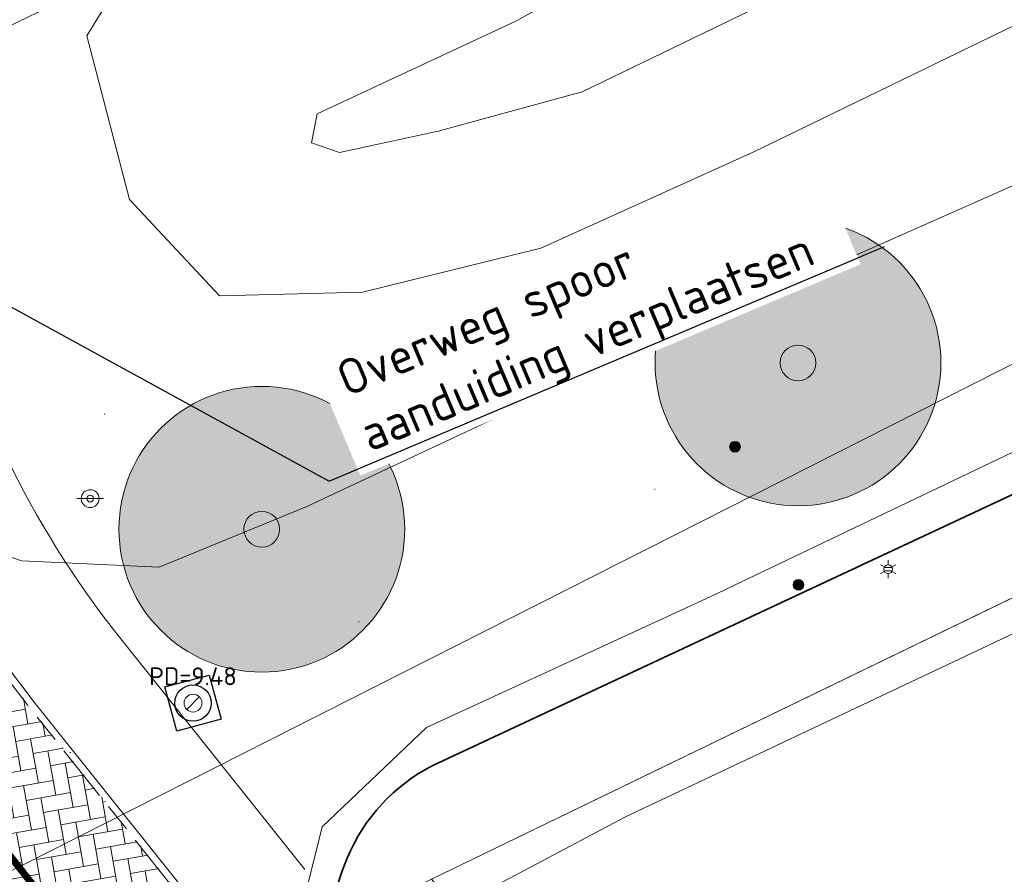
# Model space of a CAD drawing. Header units: metres. Extents: x 163628 to 168255, y 402691 to 405367.
# Tile 25 of 256: x 164505 to 164519, y 403422 to 403434. Entities that reach past the tile are written whole.
import ezdxf
from ezdxf import colors
from ezdxf.entities.mleader import LeaderData, LeaderLine
from ezdxf.enums import TextEntityAlignment as Align
from ezdxf.math import Vec2, Vec3

# ---------------------------------------------------------------- set-up
doc = ezdxf.new("R2010")
doc.units = ezdxf.units.M
for name, pattern in [('X-CA190022.004-UO-DWM_Snelfietsroute$0$VH-OPSLUITBAND_100X200', [16, 8, -2, 4, -2]), ('X-CA190022.004-UO-DWM_Snelfietsroute$0$VH-TROTTOIRBAND_180-200', [20, 10, -2, 2, -2, 2, -2]), ('X-CA190022.004-UO-DWM_Snelfietsroute$0$VW-270-30_STREEP', [3, 2.7, -0.3])]:
    doc.linetypes.add(name, pattern=pattern)
doc.layers.add('X-CA190022.004-UO-ARC_Arcering$0$N-WE-VH-VERHARDING-FIETSSTRAAT_ROOD ELEMENTENVERHARDING_BSS-A', color=14, linetype='Continuous', lineweight=0, transparency=0.5)
doc.layers.add('X-CA190022.004-UO-ARC_Arcering$0$N-WE-VH-VERHARDING_ASFALT_ZWART-OPBOUW 2', color=7, linetype='Continuous', lineweight=0, transparency=0.5)
for name, color, linetype, lineweight in [('X-CA190022.004-UO-BBM_bebording bebakening markering_v0.1$0$X-XX-AL-T25', 7, 'Continuous', 25), ('X-CA190022.004-UO-DTM inmeting_v0.1$0$B-WE-GW-TALUD_KRUIN-G', 246, 'Continuous', 0), ('X-CA190022.004-UO-DTM inmeting_v0.1$0$B-WE-GW-TALUD_TEEN-G', 246, 'Continuous', 0), ('X-CA190022.004-UO-DTM inmeting_v0.1$0$B-WE-IE-MEUBILAIR_WEGMEUBILAIR-S', 246, 'Continuous', 0), ('X-CA190022.004-UO-DTM inmeting_v0.1$0$B-WE-IE-TERREINAFSCHEIDING_KUNSTMATIG_RASTERHEKWERK-G', 246, 'X-CA190022.004-UO-DTM inmeting_v0.1$0$IE-TERREINAFSCHEIDING-KUNSTMATIG-OPEN', 0), ('X-CA190022.004-UO-DTM inmeting_v0.1$0$B-WE-OG-HOOGTEPUNT-S', 246, 'Continuous', 0), ('X-CA190022.004-UO-DTM inmeting_v0.1$0$B-WE-RI-PUTDEKSELHOOGTE-T25', 246, 'Continuous', 0), ('X-CA190022.004-UO-DTM inmeting_v0.1$0$B-WE-VH-VERHARDING_ASFALT-G', 246, 'Continuous', 0), ('X-CA190022.004-UO-DWM_Beplanting$0$N-GV-GR-BOOM_SOLITAIR-G', 92, 'Continuous', 18), ('X-CA190022.004-UO-DWM_Beplanting$0$N-WE-GR-BOOM-S', 90, 'Continuous', 18), ('X-CA190022.004-UO-DWM_Snelfietsroute$0$N-WE-GW-BERM-G', 7, 'Continuous', 20), ('X-CA190022.004-UO-DWM_Snelfietsroute$0$N-WE-VH-KANTOPSLUITING_ACHTERKANTBAND-G', 7, 'Continuous', 20), ('X-CA190022.004-UO-DWM_Snelfietsroute$0$N-WE-VH-KANTOPSLUITING_OPSLUITBAND_100X200-G', 7, 'X-CA190022.004-UO-DWM_Snelfietsroute$0$VH-OPSLUITBAND_100X200', 20), ('X-CA190022.004-UO-DWM_Snelfietsroute$0$N-WE-VH-KANTOPSLUITING_TROTTOIRBAND_180 200-G', 7, 'X-CA190022.004-UO-DWM_Snelfietsroute$0$VH-TROTTOIRBAND_180-200', 20), ('X-CA190022.004-UO-DWM_Snelfietsroute$0$N-WE-VH-KANTVERHARDING_STREKLAAG-G', 7, 'Continuous', 20), ('X-CA190022.004-UO-DWM_Snelfietsroute$0$N-WE-VW-MARKERING_LANGS_STREEP_27030_010-G', 7, 'X-CA190022.004-UO-DWM_Snelfietsroute$0$VW-270-30_STREEP', 20), ('X-CA190022.004-UO-GZM_Werkgrens_v0.1$0$N-WE-KG-GRENS_SYSTEEMGRENS-G', 7, 'X-CA190022.004-UO-GZM_Werkgrens_v0.1$0$KG-OG', 35), ('X-CA190022.004-UO-KAD_Percelen$0$B-WE-KG-GRENS_PERCEEL-GV', 150, 'Continuous', 9), ('X-CA190022.004-UO-WHM_Putten en kolken combi_v0.1$0$N-WE-RI-PUT_BETON BSS MAAIVELD-S', 7, 'Continuous', 25)]:
    doc.layers.add(name, color=color, linetype=linetype, lineweight=lineweight)
doc.layers.add('X-CA190022.004-UO-DTM inmeting_v0.1$0$X-XX-AL-MEETPUNT-S', color=246, linetype='Continuous', lineweight=0, plot=False)
doc.styles.add('X-CA190022.004-UO-BBM_bebording bebakening markering_v0.1$0$NLCS-ISO-M200-T25', font='NLCS-ISO.ttf', dxfattribs={"height": 0.5})
doc.styles.add('X-CA190022.004-UO-DTM inmeting_v0.1$0$NLCS-ISO', font='isocpeur.ttf', dxfattribs={"height": 2.5})
doc.linetypes.add('X-CA190022.004-UO-DTM inmeting_v0.1$0$IE-TERREINAFSCHEIDING-KUNSTMATIG-OPEN', pattern='A,7,-1.5,[67,NLCS.SHX,S=0.75,R=0,X=0,Y=0],-1.5', length=10)
doc.linetypes.add('X-CA190022.004-UO-GZM_Werkgrens_v0.1$0$KG-OG', pattern='A,5.5,-1.5,[2,NLCS.SHX,S=0.5,R=0,X=0,Y=0],-1.5', length=8.5)

# ---------------------------------------------------------------- blocks, each defined once
blk = doc.blocks.new('X-CA190022.004-UO-DTM inmeting_v0.1$0$SOG-HOOGTEPUNT-SO')
for p, q in [((-0.5, 0), (0.5, 0)), ((0, 0.5), (0, -0.5))]:
    blk.add_line(p, q)
blk = doc.blocks.new('X-CA190022.004-UO-DTM inmeting_v0.1$0$B-SIE-WEG_LICHTMAST-SO')
at = {"ltscale": 0.1}
for p, q in [((-0.334, 0.193), (-0.668, 0.386)), ((0, 0.386), (0, 0.772)), ((0.334, 0.193), (0.668, 0.386)), ((-0.334, -0.193), (-0.668, -0.386)), ((0, -0.386), (0, -0.772)), ((0.334, -0.193), (0.668, -0.386))]:
    blk.add_line(p, q, dxfattribs=at)
at = {"flags": 128}
for points in [[(-0.354, 0.152), (0.354, 0.152)], [(-0.354, -0.152), (0.354, -0.152)]]:
    blk.add_lwpolyline(points, dxfattribs=at)
at = {"ltscale": 0.1}
blk.add_circle((0, 0), 0.386, dxfattribs=at)
at = {"style": 'X-CA190022.004-UO-DTM inmeting_v0.1$0$NLCS-ISO'}
blk.add_attdef('TYPE', text='', height=0.549, dxfattribs=at).set_placement((0, 0.772), align=Align.BOTTOM_CENTER)
blk = doc.blocks.new('X-CA190022.004-UO-DTM inmeting_v0.1$0$SIE-WEG_PAAL_ALGEMEEN_TYPE_01')
h = blk.add_hatch(color=256)
edge = h.paths.add_edge_path()
edge.add_arc((0, 0), 0.188, 0, 360)
at = {"ltscale": 0.5}
blk.add_circle((0, 0), 0.188, dxfattribs=at)
blk = doc.blocks.new('X-CA190022.004-UO-DTM inmeting_v0.1$0$punt')
at = {"color": 0, "lineweight": -2}
blk.add_line((0, 0), (0, 0), dxfattribs=at)
blk = doc.blocks.new('X-CA190022.004-UO-DTM inmeting_v0.1$0$putdeksel 1.03')
at = {"layer": 'X-CA190022.004-UO-DTM inmeting_v0.1$0$B-WE-RI-PUTDEKSELHOOGTE-T25', "flags": 128}
blk.add_lwpolyline([(-0.177, -0.177), (0.177, 0.177)], dxfattribs=at)
at = {"layer": 'X-CA190022.004-UO-DTM inmeting_v0.1$0$B-WE-RI-PUTDEKSELHOOGTE-T25'}
blk.add_circle((0, 0), 0.25, dxfattribs=at)
blk = doc.blocks.new('X-CA190022.004-UO-DTM inmeting_v0.1$0$Putdeksel 1.04')
at = {"layer": 'X-CA190022.004-UO-DTM inmeting_v0.1$0$B-WE-RI-PUTDEKSELHOOGTE-T25'}
blk.add_blockref('X-CA190022.004-UO-DTM inmeting_v0.1$0$putdeksel 1.03', (0, 0), dxfattribs=at)
blk = doc.blocks.new('X-CA190022.004-UO-DTM inmeting_v0.1$0$SIE-WEG_VERKEERSBORD_PAAL')
blk.add_line((-0.3, 0), (0.3, 0))
for radius in [0.2, 0.0745]:
    blk.add_circle((0, 0), radius)
at = {"style": 'X-CA190022.004-UO-DTM inmeting_v0.1$0$NLCS-ISO'}
blk.add_attdef('VERKEERSBORD', (0.2, 0.202), '', height=0.4, dxfattribs=at)
blk = doc.blocks.new('X-CA190022.004-UO-DWM_Beplanting$0$sfr nieuwe boom')
at = {"layer": 'X-CA190022.004-UO-DWM_Beplanting$0$N-GV-GR-BOOM_SOLITAIR-G', "transparency": 33554470}
h = blk.add_hatch(color=256, dxfattribs=at)
h.dxf.hatch_style = 1
edge = h.paths.add_edge_path()
edge.add_arc((0, 0), 2, 0, 360)
at = {"layer": 'X-CA190022.004-UO-DWM_Beplanting$0$N-GV-GR-BOOM_SOLITAIR-G'}
h = blk.add_hatch(color=256, dxfattribs=at)
h.dxf.hatch_style = 1
edge = h.paths.add_edge_path()
edge.add_arc((0, 0), 0.25, 0, 360)
for radius in [2, 0.25]:
    blk.add_circle((0, 0), radius, dxfattribs=at)
blk = doc.blocks.new('X-CA190022.004-UO-WHM_Putten en kolken combi_v0.1$0$N-SRI-PUT_BETON-SO MAAIVELD')
at = {"lineweight": -3}
blk.add_lwpolyline([(-2, 2), (2, 2), (2, -2), (-2, -2)], close=True, dxfattribs=at)
blk.add_circle((0, 0), 1.588, dxfattribs=at)
blk = doc.blocks.new('X-CA190022.004-UO-BBM_bebording bebakening markering_v0.1$0$_Dot')
at = {"color": 0, "linetype": 'ByBlock', "const_width": 0.5}
blk.add_lwpolyline([(-0.25, 0, 1), (0.25, 0, 1)], format="xyb", close=True, dxfattribs=at)

msp = doc.modelspace()

# ---------------------------------------------------------------- hatches: boundary and pattern name
at = {"layer": 'X-CA190022.004-UO-ARC_Arcering$0$N-WE-VH-VERHARDING-FIETSSTRAAT_ROOD ELEMENTENVERHARDING_BSS-A'}
h = msp.add_hatch(dxfattribs=at)
h.set_pattern_fill('AVH-BSS_KEIFORMAAT_KEPER', color=256, scale=2, angle=100, pattern_type=2)
h.set_pattern_definition([(100, (-2.8491, 3.12193), (-0.24327574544, 0.17034351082), [0.63, -0.21]), (10, (-3.26271, 3.049), (-0.24327574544, 0.17034351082), [0.63, -0.21])])
edge = h.paths.add_edge_path()
edge.add_arc((164484.487, 403426.052), 18, 13.171, 25.754)
edge.add_arc((164503.401, 403435.177), 3, 115.7006, 205.7541, ccw=False)
edge.add_line((164502.1, 403437.88), (164497.653, 403435.74))
edge.add_line((164497.653, 403435.74), (164493.99, 403433.977))
edge.add_arc((164495.291, 403431.274), 3, 25.7006, 115.7006, ccw=False)
edge.add_line((164497.994, 403432.575), (164498.003, 403432.557))
edge.add_arc((164484.487, 403426.052), 15, 13.1711, 25.7006, ccw=False)
edge.add_arc((164516.618, 403433.572), 18, 193.1711, 218.2751)
edge.add_line((164502.488, 403422.422), (164508.671, 403414.627))
edge.add_line((164508.671, 403414.627), (164511.063, 403416.486))
edge.add_line((164511.063, 403416.486), (164504.502, 403424.729))
edge.add_arc((164516.618, 403433.572), 15, 193.1711, 216.1216, ccw=False)
at = {"layer": 'X-CA190022.004-UO-ARC_Arcering$0$N-WE-VH-VERHARDING_ASFALT_ZWART-OPBOUW 2'}
h = msp.add_hatch(dxfattribs=at)
h.set_pattern_fill('AVH-ASFALT-SO', color=256, scale=0.35, angle=35, pattern_type=2)
h.set_pattern_definition([(95, (-2.8491, 3.12193), (-0.34866814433, -0.03050450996), []), (155, (-2.8491, 3.12193), (-0.1479163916, -0.31720772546), [])])
edge = h.paths.add_edge_path()
edge.add_line((164489.838, 403431.967), (164490.568, 403431.333))
edge.add_arc((164483.229, 403421.757), 12.065, 27.3013, 52.5316, ccw=False)
edge.add_arc((164513.323, 403435.758), 21.143, 203.6078, 211.6506)
edge.add_arc((164494.679, 403424.302), 0.74, -53.3967, 29.237, ccw=False)
edge.add_line((164495.12, 403423.708), (164504.712, 403411.908))
edge.add_line((164504.712, 403411.908), (164507.363, 403413.535))
edge.add_line((164507.363, 403413.535), (164501.755, 403420.198))
edge.add_arc((164508.225, 403425.237), 8.2, 213.6801, 217.9109, ccw=False)
edge.add_arc((164581.515, 403473.69), 96.059, 209.67743, 213.48705, ccw=False)
edge.add_arc((164537.376, 403448.262), 45.12, 206.1895, 209.3751, ccw=False)
edge.add_arc((164483.194, 403421.726), 15.211, 25.8079, 47.2978)
edge.add_arc((164493.984, 403433.42), 0.7, 160.1159, 227.333, ccw=False)
edge.add_line((164493.326, 403433.658), (164489.849, 403431.984))
edge.add_line((164489.849, 403431.984), (164489.838, 403431.967))

# ---------------------------------------------------------------- linework, layer by layer
at = {"layer": 'X-CA190022.004-UO-DTM inmeting_v0.1$0$B-WE-GW-TALUD_KRUIN-G'}
for points in [[(164515.001, 403432.018, 9.08), (164521.55, 403435.2, 9.022), (164533.07, 403441.19, 8.918), (164542.438, 403446.033, 8.911), (164551.285, 403450.308, 8.881), (164560.887, 403454.907, 8.946), (164574.92, 403461.454, 9.174), (164579.964, 403464.332, 9.39), (164583.698, 403466.215, 9.593), (164587.04, 403468.301, 9.648), (164592.199, 403471.003, 9.69), (164593.422, 403472.18, 9.668), (164593.13, 403473.368, 9.715), (164592.27, 403474.257, 9.794), (164590.838, 403474.757, 9.919)], [(164512.028, 403430.673, 9.184), (164509.535, 403430.06, 9.321), (164507.534, 403430.008, 9.408), (164506.271, 403431.357, 9.509), (164505.675, 403433.648, 9.672), (164506.363, 403434.778, 9.698), (164507.212, 403435.222, 9.734), (164508.397, 403435.169, 9.777), (164515.109, 403438.439, 9.521), (164529.424, 403445.466, 9.587)], [(164512.028, 403430.673, 9.184), (164515.001, 403432.018, 9.08)]]:
    msp.add_polyline3d(points, dxfattribs=at)
at = {"layer": 'X-CA190022.004-UO-DTM inmeting_v0.1$0$B-WE-GW-TALUD_TEEN-G'}
for points in [[(164516.755, 403436.689, 8.095), (164511.689, 403433.859, 8.139)], [(164517.945, 403435.448, 8.072), (164512.61, 403432.862, 8.141)], [(164511.689, 403433.859, 8.139), (164508.899, 403432.554, 8.124), (164508.822, 403432.152, 8.142), (164509.211, 403432.014, 8.161), (164510.592, 403432.314, 8.154), (164512.61, 403432.862, 8.141)]]:
    msp.add_polyline3d(points, dxfattribs=at)
at = {"layer": 'X-CA190022.004-UO-DTM inmeting_v0.1$0$B-WE-IE-TERREINAFSCHEIDING_KUNSTMATIG_RASTERHEKWERK-G'}
for p, q in [((164513.214, 403422.716, 9.244), (164519.289, 403425.586, 9.123)), ((164510.827, 403421.451, 9.331), (164513.214, 403422.716, 9.244))]:
    msp.add_line(p, q, dxfattribs=at)
at = {"layer": 'X-CA190022.004-UO-DTM inmeting_v0.1$0$B-WE-VH-VERHARDING_ASFALT-G'}
for points in [[(164603.941, 403474.452, 9.975), (164599.489, 403472.467, 10.035), (164595.904, 403470.709, 9.998), (164594.192, 403469.823, 9.963), (164593.126, 403469.452, 9.937), (164588.48, 403466.946, 9.803), (164581.724, 403462.852, 9.594), (164574.444, 403458.539, 9.372), (164566.177, 403454.46, 9.269), (164553.869, 403448.486, 9.271), (164541.514, 403442.675, 9.253), (164529.343, 403436.773, 9.27), (164518.876, 403431.657, 9.294), (164513.217, 403429.149, 9.326)], [(164604.847, 403471.495, 9.98), (164600.926, 403469.791, 10.04), (164597.158, 403467.947, 10.004), (164594.315, 403466.329, 9.949), (164590.26, 403464.04, 9.821), (164583.391, 403459.926, 9.612), (164576.025, 403455.666, 9.427), (164567.772, 403451.465, 9.341), (164554.986, 403445.407, 9.355), (164543.131, 403439.666, 9.341), (164530.858, 403433.717, 9.365), (164520.451, 403428.687, 9.329), (164514.401, 403425.792, 9.359)], [(164473.807, 403460.97, 9.643), (164478.892, 403454.874, 9.782), (164484.454, 403448.206, 9.919), (164487.919, 403444.075, 9.889), (164492.622, 403438.466, 9.825), (164497.154, 403433.063, 9.755), (164501.566, 403427.951, 9.638), (164502.716, 403427.013, 9.595), (164504.758, 403426.298, 9.553), (164506.688, 403426.207, 9.491), (164508.755, 403427.059, 9.429), (164513.217, 403429.149, 9.326)], [(164520.451, 403428.687, 9.329), (164514.401, 403425.792, 9.359)], [(164514.401, 403425.792, 9.359), (164510.428, 403423.964, 9.42)], [(164517.06, 403408.649, 9.112), (164512.961, 403413.853, 9.219), (164510.374, 403417.442, 9.316), (164508.805, 403419.67, 9.38), (164508.566, 403420.964, 9.429), (164508.969, 403422.573, 9.434), (164510.428, 403423.964, 9.42)]]:
    msp.add_polyline3d(points, dxfattribs=at)
at = {"layer": 'X-CA190022.004-UO-DWM_Snelfietsroute$0$N-WE-GW-BERM-G', "flags": 128}
msp.add_lwpolyline([(164508.728, 403421.976), (164506.096, 403425.275, -0.109896), (164503.571, 403430.518, 0.054725), (164502.148, 403434.552), (164502.139, 403434.57, -0.401082), (164502.737, 403436.41, -0.011261), (164506.75, 403438.454), (164601.833, 403484.215, -0.209691), (164619.096, 403484.823, 0.209324), (164641.944, 403485.61)], format="xyb", dxfattribs=at)
at = {"layer": 'X-CA190022.004-UO-DWM_Snelfietsroute$0$N-WE-VH-KANTOPSLUITING_ACHTERKANTBAND-G', "ltscale": 0.2, "flags": 128}
for points in [[(164510.922, 403416.823), (164504.921, 403424.342, -0.109972), (164502.11, 403430.177, 0.054725), (164500.796, 403433.902), (164500.787, 403433.919, -0.414214), (164502.143, 403437.79)], [(164497.245, 403428.567, 0.071741), (164505.237, 403416.972, 0.125009), (164508.398, 403414.809, 0.125009)]]:
    msp.add_lwpolyline(points, format="xyb", dxfattribs=at)
at = {"layer": 'X-CA190022.004-UO-DWM_Snelfietsroute$0$N-WE-VH-KANTOPSLUITING_OPSLUITBAND_100X200-G', "ltscale": 0.1, "flags": 128}
msp.add_lwpolyline([(164510.844, 403416.761), (164504.843, 403424.28, -0.109977), (164502.013, 403430.154, 0.054725), (164500.706, 403433.858), (164500.697, 403433.876, -0.414214), (164502.1, 403437.88)], format="xyb", dxfattribs=at)
at = {"layer": 'X-CA190022.004-UO-DWM_Snelfietsroute$0$N-WE-VH-KANTOPSLUITING_TROTTOIRBAND_180 200-G', "ltscale": 0.2, "flags": 128}
msp.add_lwpolyline([(164493.767, 403433.87, 0.529654), (164493.645, 403433.052, -0.088182), (164496.9, 403428.769, 0.073426), (164505.073, 403416.824, 0.140129), (164508.776, 403414.452)], format="xyb", dxfattribs=at)
at = {"layer": 'X-CA190022.004-UO-DWM_Snelfietsroute$0$N-WE-VH-KANTVERHARDING_STREKLAAG-G', "ltscale": 0.2, "flags": 128}
for points in [[(164493.326, 403433.658, 0.301999), (164493.51, 403432.905, -0.088148), (164496.721, 403428.68, 0.073404), (164504.925, 403416.69, 0.140054), (164508.719, 403414.26)], [(164493.469, 403433.726, 0.354487), (164493.578, 403432.978, -0.088165), (164496.811, 403428.725, 0.073415), (164504.999, 403416.757, 0.140091), (164508.748, 403414.356)]]:
    msp.add_lwpolyline(points, format="xyb", dxfattribs=at)
at = {"layer": 'X-CA190022.004-UO-DWM_Snelfietsroute$0$N-WE-VW-MARKERING_LANGS_STREEP_27030_010-G', "const_width": 0.1, "flags": 128}
msp.add_lwpolyline([(164497.955, 403435.886), (164499.354, 403433.208, -0.054725), (164500.553, 403429.812, 0.109977), (164503.665, 403423.351), (164505.044, 403421.604)], format="xyb", dxfattribs=at)
at = {"layer": 'X-CA190022.004-UO-GZM_Werkgrens_v0.1$0$N-WE-KG-GRENS_SYSTEEMGRENS-G', "ltscale": 0.2, "flags": 128}
msp.add_lwpolyline([(164202.447, 403276.261, -0.007014), (164204.684, 403278.194), (164207.732, 403280.631), (164216.351, 403287.471), (164219.004, 403289.434), (164219.375, 403289.729), (164237.184, 403303.185), (164244.587, 403308.605), (164248.73, 403311.638), (164253.977, 403315.367), (164261.175, 403320.48), (164269.682, 403326.324), (164277.478, 403331.538), (164300.139, 403346.153), (164322.964, 403359.926), (164334.073, 403366.292), (164351.665, 403375.797), (164373.742, 403387.55), (164399.95, 403400.464), (164429.28, 403414.743), (164430.124, 403415.141), (164430.948, 403415.506), (164431.777, 403415.846), (164432.615, 403416.161), (164433.462, 403416.453), (164434.316, 403416.72), (164435.176, 403416.962), (164436.043, 403417.179), (164436.306, 403417.259, -0.099821), (164451.982, 403417.179, 0.131087), (164471.53, 403420.948), (164482.533, 403426.243), (164490.693, 403418.8), (164492.586, 403419.707), (164495.404, 403416.53, -0.0101), (164498.074, 403413.536), (164499.385, 403412.005), (164502.276, 403408.653), (164509.274, 403412.948), (164511.768, 403416.461), (164509.186, 403420.201, -0.175036), (164509.321, 403422.135, -0.180129), (164510.517, 403423.431), (164518.825, 403427.315), (164545.03, 403439.927), (164571.695, 403452.754), (164577.955, 403456.064), (164591.472, 403464.142), (164595.446, 403466.159), (164599.431, 403468.182), (164600.854, 403468.863), (164605.94, 403471.242), (164622.016, 403477.758), (164627.273, 403479.889), (164631.947, 403481.905), (164633.267, 403482.539, 0.084778), (164642.609, 403485.38), (164759.332, 403541.386), (164770.974, 403544.815), (164773.272, 403545.397), (164787.887, 403542.29), (164789.899, 403542.38), (164793.252, 403543.048), (164800.24, 403546.814), (164803.671, 403549.366), (164804.774, 403550.36), (164806.983, 403547.387), (164807.907, 403546.199), (164811.87, 403549.281), (164810.953, 403550.46), (164809.512, 403552.406), (164808.343, 403553.575), (164810.024, 403555.089), (164807.827, 403558.012), (164809.834, 403559.516, 0.087199), (164816.707, 403566.833, -0.136189), (164825.151, 403574.239), (164897.952, 403609.34), (164931.093, 403625.32), (165054.784, 403684.96), (165123.155, 403717.926), (165148.566, 403730.033), (165175.654, 403740.478), (165188.146, 403744.824), (165187.632, 403748.092), (165185.258, 403754.932), (165180.038, 403753.689, 0.027846), (165177.051, 403752.466), (165119.698, 403725.141), (165051.309, 403692.167), (164927.618, 403632.527), (164894.477, 403616.547), (164821.676, 403581.445, 0.136189), (164810.016, 403571.218, -0.087199), (164805.039, 403565.919), (164803.02, 403564.408), (164799.415, 403569.204), (164798.615, 403568.604), (164797.815, 403568.006), (164797.216, 403568.806), (164793.371, 403565.926), (164793.97, 403565.126), (164792.376, 403563.932), (164795.885, 403559.064, -0.201548), (164780.097, 403554.057, 0.075656), (164771.169, 403553.982, -0.009755), (164764.075, 403552.536), (164754.286, 403547.799), (164747.474, 403544.606), (164708.34, 403525.583), (164686.218, 403515.365), (164675.148, 403509.865), (164663.524, 403504.258), (164644.327, 403495.071), (164639.493, 403492.723), (164638.201, 403492.127, -0.201818), (164621.846, 403491.8, 0.209498), (164598.58, 403490.973), (164556.157, 403470.566), (164536.299, 403461.008), (164516.318, 403451.408), (164508.232, 403447.512), (164500.187, 403443.642), (164497.203, 403443.008), (164495.09, 403442.274, 0.130794), (164492.913, 403444.811), (164488.435, 403447.885), (164494.899, 403449.835), (164490.315, 403452.233), (164484.484, 403450.597, -0.076427), (164479.748, 403454.723), (164478.799, 403455.857), (164474.918, 403452.962), (164457.343, 403473.566), (164451.257, 403468.374), (164465.519, 403451.653, -0.484297), (164464.817, 403448.113), (164461.416, 403446.394), (164463.893, 403441.77), (164464.916, 403439.614), (164433.017, 403424.683, 0.05166), (164425.3, 403421.703), (164396.431, 403407.648), (164370.094, 403394.67), (164347.884, 403382.848), (164330.182, 403373.283), (164318.908, 403366.822), (164295.903, 403352.941), (164273.086, 403338.225), (164265.193, 403332.947), (164256.594, 403327.039), (164249.344, 403321.888), (164244.05, 403318.127), (164239.86, 403315.06), (164232.409, 403309.604), (164214.476, 403296.054), (164201.289, 403285.589, 0.012131), (164197.414, 403282.357)], format="xyb", close=True, dxfattribs=at)
at = {"layer": 'X-CA190022.004-UO-KAD_Percelen$0$B-WE-KG-GRENS_PERCEEL-GV', "flags": 128}
for points in [[(164460.276, 403427.915), (164466.349, 403415.367), (164487.883, 403425.722), (164496.111, 403429.679), (164555.855, 403458.619), (164593.206, 403476.41), (164588.97, 403485.217), (164612.074, 403496.328), (164616.314, 403487.512), (164746.772, 403550.188), (164893.326, 403621.049), (164887.38, 403633.726), (164740.684, 403562.794), (164610.094, 403500.047), (164549.795, 403471.239), (164478.654, 403436.809)], [(164468.748, 403410.406), (164486.08, 403417.995), (164492.111, 403420.636), (164493.855, 403418.592), (164495.298, 403416.903), (164503.089, 403421.185), (164615.905, 403478.304), (164662.782, 403501.158), (164772.136, 403553.829), (164770.057, 403555.749), (164790.783, 403565.26), (164789.551, 403566.923), (164799.538, 403571.715), (164894.973, 403617.537), (164893.326, 403621.049), (164746.772, 403550.188), (164616.314, 403487.512), (164616.456, 403487.216), (164593.352, 403476.106), (164593.206, 403476.41), (164555.855, 403458.619), (164496.111, 403429.679), (164487.883, 403425.722), (164466.349, 403415.367)], [(164615.905, 403478.304), (164503.089, 403421.185), (164504.937, 403419.149), (164510.499, 403421.842), (164619.909, 403474.821), (164758.78, 403541.048), (164766.236, 403544.544), (164771.263, 403545.786), (164774.138, 403545.724), (164787.928, 403542.792), (164789.839, 403542.878), (164793.081, 403543.524), (164802.649, 403548.73), (164790.783, 403565.26), (164770.057, 403555.749), (164772.136, 403553.829), (164662.782, 403501.158)], [(164644.446, 403453.391), (164619.909, 403474.821), (164510.499, 403421.842), (164517.155, 403413.867), (164524.046, 403405.974), (164531.085, 403398.305)]]:
    msp.add_lwpolyline(points, close=True, dxfattribs=at)

# ---------------------------------------------------------------- block references
at = {"layer": 'X-CA190022.004-UO-DTM inmeting_v0.1$0$B-WE-IE-MEUBILAIR_WEGMEUBILAIR-S', "color": 0, "linetype": 'ByBlock', "lineweight": -2, "xscale": 0.3999999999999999, "yscale": 0.3999999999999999, "zscale": 0.3999999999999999}
for p in [(164513.858, 403429.801, 9.376), (164514.748, 403427.895, 9.343), (164515.636, 403425.962, 9.348)]:
    msp.add_blockref('X-CA190022.004-UO-DTM inmeting_v0.1$0$SIE-WEG_PAAL_ALGEMEEN_TYPE_01', p, dxfattribs=at)
at = {"layer": 'X-CA190022.004-UO-DTM inmeting_v0.1$0$B-WE-IE-MEUBILAIR_WEGMEUBILAIR-S', "linetype": 'ByBlock', "lineweight": -2}
for name, p, xscale, yscale, zscale in [('X-CA190022.004-UO-DTM inmeting_v0.1$0$SIE-WEG_VERKEERSBORD_PAAL', (164505.722, 403427.169, 9.539), 0.6250000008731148, 0.6250000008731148, 0.6250000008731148), ('X-CA190022.004-UO-DTM inmeting_v0.1$0$B-SIE-WEG_LICHTMAST-SO', (164516.892, 403426.181, 9.31), 0.1620167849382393, 0.1620167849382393, 0.1620167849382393)]:
    msp.add_blockref(name, p, dxfattribs=dict(at, xscale=xscale, yscale=yscale, zscale=zscale))
at = {"layer": 'X-CA190022.004-UO-DTM inmeting_v0.1$0$B-WE-OG-HOOGTEPUNT-S', "linetype": 'ByBlock', "lineweight": -2, "xscale": 0.01, "yscale": 0.01, "zscale": 0.01}
for p in [(164505.922, 403428.352, 9.55), (164513.625, 403427.3, 9.354), (164509.483, 403425.444, 9.433), (164505.444, 403423.616, 9.508)]:
    msp.add_blockref('X-CA190022.004-UO-DTM inmeting_v0.1$0$SOG-HOOGTEPUNT-SO', p, dxfattribs=at)
at = {"layer": 'X-CA190022.004-UO-DTM inmeting_v0.1$0$B-WE-RI-PUTDEKSELHOOGTE-T25', "linetype": 'ByBlock', "lineweight": -2, "xscale": 0.5000000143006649, "yscale": 0.5000000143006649, "zscale": 0.5000000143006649}
msp.add_blockref('X-CA190022.004-UO-DTM inmeting_v0.1$0$Putdeksel 1.04', (164507.161, 403424.306, 9.482), dxfattribs=at)
at = {"layer": 'X-CA190022.004-UO-DTM inmeting_v0.1$0$X-XX-AL-MEETPUNT-S', "linetype": 'ByBlock', "lineweight": -2}
for p in [(164511.689, 403433.859, 8.139), (164505.675, 403433.648, 9.672), (164512.61, 403432.862, 8.141), (164508.899, 403432.554, 8.124), (164510.592, 403432.314, 8.154), (164508.822, 403432.152, 8.142), (164509.211, 403432.014, 8.161), (164515.001, 403432.018, 9.08), (164506.271, 403431.357, 9.509), (164512.028, 403430.673, 9.184), (164507.534, 403430.008, 9.408), (164509.535, 403430.06, 9.321), (164513.217, 403429.149, 9.326), (164508.755, 403427.059, 9.429), (164504.758, 403426.298, 9.553), (164506.688, 403426.207, 9.491), (164514.401, 403425.792, 9.359), (164510.428, 403423.964, 9.42), (164513.214, 403422.716, 9.244), (164508.969, 403422.573, 9.434)]:
    msp.add_blockref('X-CA190022.004-UO-DTM inmeting_v0.1$0$punt', p, dxfattribs=at)
at = {"layer": 'X-CA190022.004-UO-DWM_Beplanting$0$N-WE-GR-BOOM-S', "rotation": 153.3819523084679}
for p in [(164515.63, 403429.069), (164508.124, 403426.74)]:
    msp.add_blockref('X-CA190022.004-UO-DWM_Beplanting$0$sfr nieuwe boom', p, dxfattribs=at)
at = {"layer": 'X-CA190022.004-UO-WHM_Putten en kolken combi_v0.1$0$N-WE-RI-PUT_BETON BSS MAAIVELD-S', "xscale": 0.16, "yscale": 0.16, "zscale": 0.16, "rotation": 15.06938699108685}
msp.add_blockref('X-CA190022.004-UO-WHM_Putten en kolken combi_v0.1$0$N-SRI-PUT_BETON-SO MAAIVELD', (164507.161, 403424.306, 9.482), dxfattribs=at)

# ---------------------------------------------------------------- texts
at = {"layer": 'X-CA190022.004-UO-DTM inmeting_v0.1$0$B-WE-RI-PUTDEKSELHOOGTE-T25', "linetype": 'ByBlock', "insert": (164507.161, 403424.556, 9.482), "char_height": 0.25, "attachment_point": 8, "style": 'X-CA190022.004-UO-DTM inmeting_v0.1$0$NLCS-ISO'}
msp.add_mtext('PD=9.48', dxfattribs=at)

# ---------------------------------------------------------------- next in the draw order: leaders
at = {"layer": 'X-CA190022.004-UO-BBM_bebording bebakening markering_v0.1$0$X-XX-AL-T25'}
ml = msp.add_multileader_mtext('Standard', dxfattribs=at)
ml.set_content('Overweg spoor \\Paanduiding verplaatsen ', color=256, style='X-CA190022.004-UO-BBM_bebording bebakening markering_v0.1$0$NLCS-ISO-M200-T25')
ml.set_leader_properties(color=256, linetype='ByLayer', lineweight=-1)
ml.set_arrow_properties(name='X-CA190022.004-UO-BBM_bebording bebakening markering_v0.1$0$_Dot')
ml.build(insert=Vec2(0, 0))
ml.multileader.update_dxf_attribs({"text_left_attachment_type": 5, "text_right_attachment_type": 5, "dogleg_length": 0.5, "arrow_head_size": 0.2})
ctx = ml.context
ctx.base_point, ctx.char_height, ctx.arrow_head_size, ctx.landing_gap_size, ctx.plane_origin, ctx.plane_x_axis, ctx.plane_y_axis = Vec3(164509.529, 403427.61), 0.5, 0.2, 0.18, Vec3(164501.281, 403431.676), Vec3(0.921117, 0.389285), Vec3(-0.389285, 0.921117)
ctx.left_attachment, ctx.right_attachment = 5, 5
notes = []
notes.append((ctx, [(0, (1, 1, 0), (164509.069, 403427.415), (0.921117, 0.389285), 0.5, [(0, [(164501.281, 403431.676)], 0, [])])]))
ctx.mtext.insert, ctx.mtext.text_direction, ctx.mtext.rotation, ctx.mtext.flow_direction = Vec3(164509.118, 403429.046), Vec3(0.921117, 0.389285), 0.399855, 5
ctx.mtext.has_bg_fill, ctx.mtext.bg_color, ctx.mtext.bg_scale_factor, ctx.mtext.bg_transparency, ctx.mtext.use_window_bg_color = 1, -1027028792, 1.5, 0, 1
for ctx, leaders in notes:
    for number, flags, end, landing, length, lines in leaders:
        leader = LeaderData()
        leader.index, (leader.has_last_leader_line, leader.has_dogleg_vector, leader.attachment_direction) = number, flags
        leader.last_leader_point, leader.dogleg_vector, leader.dogleg_length = Vec3(end), Vec3(landing), length
        for number, points, colour, breaks in lines:
            line = LeaderLine()
            line.index, line.vertices, line.color, line.breaks = number, Vec3.list(points), colors.encode_raw_color(colour), breaks
            leader.lines.append(line)
        ctx.leaders.append(leader)

doc.saveas('drawing.dxf')
